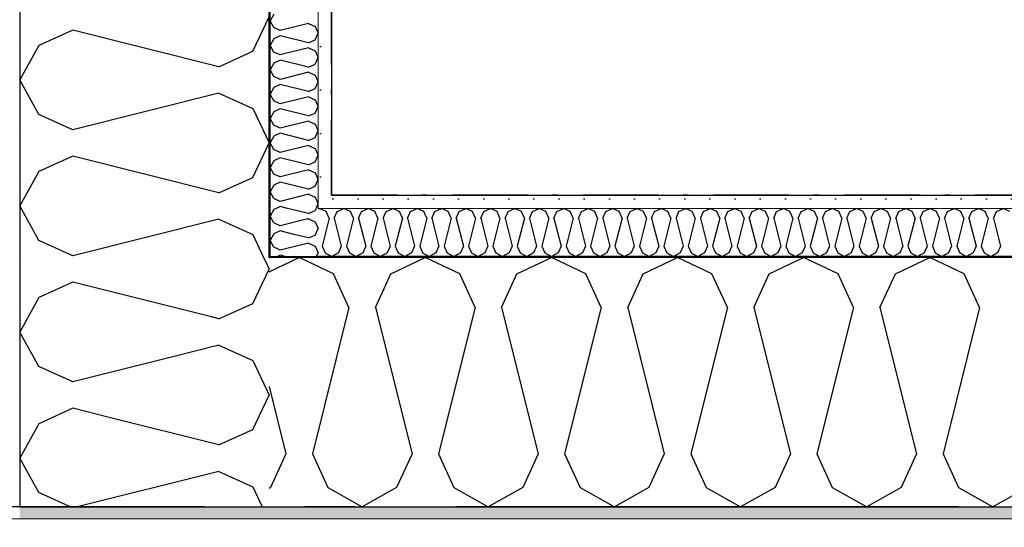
# Model space of a CAD drawing. Header units: millimetres. Extents: x -150 to 340931, y -1115 to 365939.
# Tile 8 of 253: x 277601 to 278580, y 347750 to 348255. Entities that reach past the tile are written whole.
import ezdxf
from ezdxf.enums import TextEntityAlignment as Align

# ---------------------------------------------------------------- set-up
doc = ezdxf.new("R2010")
doc.units = ezdxf.units.MM
doc.header["$LTSCALE"] = 0.5
doc.header["$MEASUREMENT"] = 0
for name, pattern in [('Akselinje', [1500, 1000, -200, 100, -200]), ('Over snittplan', [260, 150, -50, 10, -50]), ('PLINE', [0])]:
    doc.linetypes.add(name, pattern=pattern)
for name, color, linetype in [('232- Ikke-bærende yttervegger (Skravur)(Nye konstruksjoner)', 7, 'Continuous'), ('232- Ikke-bærende yttervegger(Nye konstruksjoner)', 7, 'Continuous'), ('255- Gulvoverflate(Nye konstruksjoner)', 7, 'Continuous'), ('82-- Modullinjer(Nye konstruksjoner)', 7, 'Continuous'), ('842-M___1_50 Målsetting bygning', 7, 'Continuous'), ('842-M___1_50 Målsetting bygning(Nye konstruksjoner)', 7, 'Continuous'), ('862- M___Nettoareal(Nye konstruksjoner)', 7, 'Continuous'), ('862- M___Nettoareal(Polylinje)(Nye konstruksjoner)', 7, 'Continuous'), ('862- M___Nettoareal(Tekst)(Nye konstruksjoner)', 7, 'Continuous')]:
    doc.layers.add(name, color=color, linetype=linetype)
doc.layers.add('235- Utvendig kledning og overflate(Nye konstruksjoner)', color=7, linetype='Continuous', lineweight=0)
doc.layers.add('236- Innvendig kledning og overflate(Nye konstruksjoner)', color=7, linetype='Continuous', lineweight=0)
doc.styles.add('GENERATED_STYLE_1', font='txt')
doc.styles.add('GENERATED_STYLE_3', font='arial.ttf')
doc.styles.add('GENERATED_STYLE_5', font='arial.ttf')
doc.dimstyles.new('GENERATED_STYLE__1', dxfattribs={"dimtxt": 100, "dimasz": 95, "dimexe": 0.18, "dimexo": 0.0625, "dimgap": 0, "dimtad": 1, "dimtih": 1, "dimtoh": 1, "dimdec": 0, "dimzin": 0, "dimdsep": 46, "dimtxsty": 'GENERATED_STYLE_3', "dimblk": 'ARROWHEAD_6', "dimblk1": 'ARROWHEAD_6', "dimblk2": 'ARROWHEAD_6', "dimcen": 0.09, "dimse1": 1, "dimse2": 1, "dimclrd": 256, "dimclre": 256, "dimclrt": 256, "dimadec": 1, "dimazin": 0, "dimtfac": 1, "dimtdec": 4, "dimtmove": 0, "dimatfit": 3, "dimfxl": 1, "dimtolj": 1, "dimtzin": 0, "dimarcsym": 0})
doc.dimstyles.new('GENERATED_STYLE__2', dxfattribs={"dimtxt": 100, "dimasz": 95, "dimexe": 0.18, "dimexo": 0.0625, "dimgap": 0, "dimtad": 1, "dimdec": 0, "dimzin": 0, "dimdsep": 46, "dimtxsty": 'GENERATED_STYLE_3', "dimblk": 'ARROWHEAD_6', "dimblk1": 'ARROWHEAD_6', "dimblk2": 'ARROWHEAD_6', "dimcen": 0.09, "dimse1": 1, "dimse2": 1, "dimclrd": 256, "dimclre": 256, "dimclrt": 256, "dimadec": 1, "dimazin": 0, "dimtfac": 1, "dimtdec": 4, "dimtmove": 0, "dimatfit": 3, "dimfxl": 1, "dimtolj": 1, "dimtzin": 0, "dimarcsym": 0})
doc.dimstyles.new('GENERATED_STYLE__4', dxfattribs={"dimtxt": 100, "dimasz": 95, "dimexe": 0.18, "dimexo": 0.0625, "dimgap": 0, "dimtad": 1, "dimdec": 0, "dimzin": 0, "dimdsep": 46, "dimtxsty": 'GENERATED_STYLE_3', "dimblk": 'ARROWHEAD_6', "dimblk1": 'ARROWHEAD_6', "dimblk2": 'ARROWHEAD_6', "dimcen": 0.09, "dimse1": 1, "dimse2": 1, "dimclrd": 256, "dimclre": 256, "dimclrt": 256, "dimadec": 1, "dimazin": 0, "dimtfac": 1, "dimtdec": 4, "dimtmove": 2, "dimatfit": 3, "dimfxl": 1, "dimtolj": 1, "dimtzin": 0, "dimarcsym": 0})
pattern_1 = [(0, (0, 0), (0, 43.30127), [0, -25]), (0, (12.5, 21.65), (0, 43.30127), [0, -25])]

# ---------------------------------------------------------------- blocks, each defined once
blk = doc.blocks.new('LEILIGHET 8__1', base_point=(283768.57, 348580.68))
at = {"layer": '862- M___Nettoareal(Polylinje)(Nye konstruksjoner)', "flags": 128}
blk.add_lwpolyline([(286041.01, 356380.68), (277911.01, 356380.68), (277911.01, 348080.68), (281226.01, 348080.68), (281226.01, 349780.68), (286041.01, 349780.68)], close=True, dxfattribs=at)
at = {"layer": '862- M___Nettoareal(Tekst)(Nye konstruksjoner)', "style": 'GENERATED_STYLE_1'}
for tag, p in [('DUMMY_861', (280015.18, 358168.58)), ('ROOM_NAME', (279278, 358118.76)), ('DUMMY_862', (279278, 357980.34))]:
    blk.add_attdef(tag, text='', height=100, dxfattribs=at).set_placement(p, align=Align.TOP_LEFT)
blk = doc.blocks.new('*X48')
at = {"layer": '232- Ikke-bærende yttervegger (Skravur)(Nye konstruksjoner)', "linetype": 'PLINE'}
for p, q in [((277888.37, 348057.35), (277887.45, 348057.12)), ((277888.37, 348057.35), (277894.87, 348054.39)), ((277894.87, 348054.39), (277898.01, 348047.76)), ((277894.87, 348041.13), (277898.01, 348047.76)), ((277888.37, 348038.17), (277872.47, 348042.14)), ((277888.37, 348038.17), (277894.87, 348041.13)), ((277860.21, 348026.03), (277857.56, 348027.23)), ((277888.37, 348033.07), (277860.21, 348026.03)), ((277888.37, 348033.07), (277894.87, 348030.11)), ((277894.87, 348030.11), (277898.01, 348023.48)), ((277860.21, 348020.93), (277857.46, 348019.68)), ((277865.21, 348019.68), (277860.21, 348020.93)), ((277896.21, 348019.68), (277898.01, 348023.48))]:
    blk.add_line(p, q, dxfattribs=at)
blk = doc.blocks.new('*X49')
at = {"layer": '232- Ikke-bærende yttervegger (Skravur)(Nye konstruksjoner)', "linetype": 'PLINE'}
for p, q in [((277832.79, 347973.03), (277849.01, 348007.29)), ((277845.35, 348015.02), (277849.01, 348007.29)), ((277799.2, 347957.74), (277832.79, 347973.03)), ((277799.2, 347957.74), (277790.3, 347959.97)), ((277799.2, 347931.39), (277749.22, 347918.89)), ((277799.2, 347931.39), (277832.79, 347916.1)), ((277832.79, 347916.1), (277849.01, 347881.84)), ((277832.79, 347847.58), (277849.01, 347881.84)), ((277799.2, 347832.29), (277689.93, 347859.61)), ((277799.2, 347832.29), (277832.79, 347847.58)), ((277799.2, 347805.93), (277658.18, 347770.68)), ((277799.2, 347805.93), (277832.79, 347790.64)), ((277620.13, 347784.85), (277618.35, 347788.02)), ((277651.27, 347770.68), (277620.13, 347784.85)), ((277832.79, 347790.64), (277842.24, 347770.68))]:
    blk.add_line(p, q, dxfattribs=at)
blk = doc.blocks.new('*X54')
at = {"layer": '232- Ikke-bærende yttervegger (Skravur)(Nye konstruksjoner)', "linetype": 'PLINE'}
for p, q in [((277853.71, 348260.78), (277850.01, 348254.15)), ((277853.71, 348247.52), (277850.01, 348254.15)), ((277860.21, 348244.56), (277853.71, 348247.52)), ((277888.37, 348251.6), (277860.21, 348244.56)), ((277888.37, 348251.6), (277894.87, 348248.64)), ((277894.87, 348248.64), (277898.01, 348242.01)), ((277853.71, 348236.5), (277850.01, 348229.87)), ((277860.21, 348239.46), (277853.71, 348236.5)), ((277888.37, 348232.42), (277860.21, 348239.46)), ((277888.37, 348232.42), (277894.87, 348235.38)), ((277894.87, 348235.38), (277898.01, 348242.01)), ((277853.71, 348223.24), (277850.01, 348229.87)), ((277860.21, 348220.28), (277853.71, 348223.24)), ((277888.37, 348227.32), (277860.21, 348220.28)), ((277888.37, 348227.32), (277894.87, 348224.36)), ((277894.87, 348224.36), (277898.01, 348217.73)), ((277860.21, 348215.18), (277853.71, 348212.22)), ((277888.37, 348208.14), (277860.21, 348215.18)), ((277894.87, 348211.1), (277898.01, 348217.73)), ((277853.71, 348212.22), (277850.01, 348205.59)), ((277853.71, 348198.96), (277850.01, 348205.59)), ((277888.37, 348203.04), (277860.21, 348196)), ((277888.37, 348208.14), (277894.87, 348211.1)), ((277888.37, 348203.04), (277894.87, 348200.08)), ((277860.21, 348196), (277853.71, 348198.96)), ((277894.87, 348200.08), (277898.01, 348193.45)), ((277894.87, 348186.82), (277898.01, 348193.45)), ((277853.71, 348187.94), (277850.01, 348181.31)), ((277860.21, 348190.9), (277853.71, 348187.94)), ((277888.37, 348183.86), (277860.21, 348190.9)), ((277888.37, 348183.86), (277894.87, 348186.82)), ((277853.71, 348174.68), (277850.01, 348181.31)), ((277860.21, 348171.72), (277853.71, 348174.68)), ((277888.37, 348178.76), (277860.21, 348171.72)), ((277888.37, 348178.76), (277894.87, 348175.8)), ((277894.87, 348175.8), (277898.01, 348169.17)), ((277860.21, 348166.61), (277853.71, 348163.66)), ((277888.37, 348159.58), (277860.21, 348166.61)), ((277894.87, 348162.53), (277898.01, 348169.17)), ((277853.71, 348163.66), (277850.01, 348157.02)), ((277853.71, 348150.39), (277850.01, 348157.02)), ((277888.37, 348154.47), (277860.21, 348147.43)), ((277888.37, 348159.58), (277894.87, 348162.53)), ((277888.37, 348154.47), (277894.87, 348151.52)), ((277860.21, 348147.43), (277853.71, 348150.39)), ((277894.87, 348151.52), (277898.01, 348144.88)), ((277894.87, 348138.25), (277898.01, 348144.88)), ((277853.71, 348139.37), (277850.01, 348132.74)), ((277860.21, 348142.33), (277853.71, 348139.37)), ((277888.37, 348135.29), (277860.21, 348142.33)), ((277888.37, 348135.29), (277894.87, 348138.25)), ((277853.71, 348126.11), (277850.01, 348132.74)), ((277860.21, 348123.15), (277853.71, 348126.11)), ((277888.37, 348130.19), (277860.21, 348123.15)), ((277888.37, 348130.19), (277894.87, 348127.23)), ((277894.87, 348127.23), (277898.01, 348120.6)), ((277853.71, 348115.09), (277850.01, 348108.46)), ((277860.21, 348118.05), (277853.71, 348115.09)), ((277888.37, 348111.01), (277860.21, 348118.05)), ((277894.87, 348113.97), (277898.01, 348120.6)), ((277853.71, 348101.83), (277850.01, 348108.46)), ((277888.37, 348105.91), (277860.21, 348098.87)), ((277888.37, 348111.01), (277894.87, 348113.97)), ((277888.37, 348105.91), (277894.87, 348102.95)), ((277860.21, 348098.87), (277853.71, 348101.83)), ((277894.87, 348102.95), (277898.01, 348096.32)), ((277894.87, 348089.69), (277898.01, 348096.32)), ((277853.71, 348090.81), (277850.01, 348084.18)), ((277860.21, 348093.77), (277853.71, 348090.81)), ((277888.37, 348086.73), (277860.21, 348093.77)), ((277888.37, 348086.73), (277894.87, 348089.69)), ((277853.71, 348077.55), (277850.01, 348084.18)), ((277860.21, 348074.59), (277853.71, 348077.55)), ((277888.37, 348081.63), (277860.21, 348074.59)), ((277888.37, 348081.63), (277894.87, 348078.67)), ((277894.87, 348078.67), (277898.01, 348072.04)), ((277860.21, 348069.49), (277856.22, 348067.68)), ((277867.46, 348067.68), (277860.21, 348069.49)), ((277895.94, 348067.68), (277898.01, 348072.04))]:
    blk.add_line(p, q, dxfattribs=at)
blk = doc.blocks.new('*X55')
at = {"layer": '232- Ikke-bærende yttervegger (Skravur)(Nye konstruksjoner)', "linetype": 'PLINE'}
for p, q in [((277853.71, 348066.53), (277850.01, 348059.9)), ((277856.22, 348067.68), (277853.71, 348066.53)), ((277888.37, 348062.45), (277867.46, 348067.68)), ((277894.87, 348065.41), (277895.94, 348067.68)), ((277853.71, 348053.27), (277850.01, 348059.9)), ((277887.45, 348057.12), (277860.21, 348050.31)), ((277888.37, 348062.45), (277894.87, 348065.41)), ((277860.21, 348050.31), (277853.71, 348053.27)), ((277853.71, 348042.25), (277850.01, 348035.62)), ((277860.21, 348045.21), (277853.71, 348042.25)), ((277872.47, 348042.14), (277860.21, 348045.21)), ((277853.71, 348028.99), (277850.01, 348035.62)), ((277857.56, 348027.23), (277853.71, 348028.99))]:
    blk.add_line(p, q, dxfattribs=at)
blk = doc.blocks.new('*X58')
at = {"layer": '232- Ikke-bærende yttervegger (Skravur)(Nye konstruksjoner)', "linetype": 'PLINE'}
for p, q in [((277832.79, 348223.94), (277849.01, 348258.2)), ((277653.72, 348245.02), (277620.13, 348229.73)), ((277799.2, 348208.65), (277653.72, 348245.02)), ((277620.13, 348229.73), (277601.01, 348195.47)), ((277799.2, 348208.65), (277832.79, 348223.94)), ((277620.13, 348161.21), (277601.01, 348195.47)), ((277799.2, 348182.29), (277653.72, 348145.92)), ((277799.2, 348182.29), (277832.79, 348167)), ((277832.79, 348167), (277849.01, 348132.74)), ((277653.72, 348145.92), (277620.13, 348161.21)), ((277832.79, 348098.48), (277849.01, 348132.74)), ((277653.72, 348119.56), (277620.13, 348104.28)), ((277799.2, 348083.2), (277653.72, 348119.56)), ((277620.13, 348104.28), (277601.01, 348070.02)), ((277799.2, 348083.2), (277832.79, 348098.48)), ((277620.13, 348035.76), (277601.01, 348070.02)), ((277799.2, 348056.84), (277653.72, 348020.47)), ((277799.2, 348056.84), (277832.79, 348041.55)), ((277832.79, 348041.55), (277843.62, 348018.68)), ((277653.72, 348020.47), (277620.13, 348035.76))]:
    blk.add_line(p, q, dxfattribs=at)
blk = doc.blocks.new('*X59')
at = {"layer": '232- Ikke-bærende yttervegger (Skravur)(Nye konstruksjoner)', "linetype": 'PLINE'}
for p, q in [((277843.62, 348018.68), (277845.35, 348015.02)), ((277653.72, 347994.11), (277620.13, 347978.82)), ((277790.3, 347959.97), (277653.72, 347994.11)), ((277620.13, 347978.82), (277601.01, 347944.56)), ((277620.13, 347910.3), (277601.01, 347944.56)), ((277653.72, 347895.02), (277620.13, 347910.3)), ((277749.22, 347918.89), (277653.72, 347895.02)), ((277653.72, 347868.66), (277620.13, 347853.37)), ((277689.93, 347859.61), (277653.72, 347868.66)), ((277620.13, 347853.37), (277601.01, 347819.11)), ((277618.35, 347788.02), (277601.01, 347819.11))]:
    blk.add_line(p, q, dxfattribs=at)
blk = doc.blocks.new('*X64')
at = {"layer": '232- Ikke-bærende yttervegger (Skravur)(Nye konstruksjoner)', "linetype": 'PLINE'}
for p, q in [((277898.01, 348067.13), (277899.16, 348067.68)), ((277905.79, 348064.54), (277899.16, 348067.68)), ((277916.81, 348064.54), (277923.44, 348067.68)), ((277930.08, 348064.54), (277923.44, 348067.68)), ((277941.09, 348064.54), (277947.73, 348067.68)), ((277954.36, 348064.54), (277947.73, 348067.68)), ((277965.38, 348064.54), (277972.01, 348067.68)), ((277978.64, 348064.54), (277972.01, 348067.68)), ((277989.66, 348064.54), (277996.29, 348067.68)), ((278002.92, 348064.54), (277996.29, 348067.68)), ((278013.94, 348064.54), (278020.57, 348067.68)), ((278027.2, 348064.54), (278020.57, 348067.68)), ((278038.22, 348064.54), (278044.85, 348067.68)), ((278051.48, 348064.54), (278044.85, 348067.68)), ((278062.5, 348064.54), (278069.13, 348067.68)), ((278075.76, 348064.54), (278069.13, 348067.68)), ((278086.78, 348064.54), (278093.41, 348067.68)), ((278100.04, 348064.54), (278093.41, 348067.68)), ((278111.06, 348064.54), (278117.69, 348067.68)), ((278124.33, 348064.54), (278117.69, 348067.68)), ((278135.34, 348064.54), (278141.98, 348067.68)), ((278148.61, 348064.54), (278141.98, 348067.68)), ((278159.63, 348064.54), (278166.26, 348067.68)), ((278172.89, 348064.54), (278166.26, 348067.68)), ((278183.91, 348064.54), (278190.54, 348067.68)), ((278197.17, 348064.54), (278190.54, 348067.68)), ((278208.19, 348064.54), (278214.82, 348067.68)), ((278221.45, 348064.54), (278214.82, 348067.68)), ((278232.47, 348064.54), (278239.1, 348067.68)), ((278245.73, 348064.54), (278239.1, 348067.68)), ((278256.75, 348064.54), (278263.38, 348067.68)), ((278270.01, 348064.54), (278263.38, 348067.68)), ((278281.03, 348064.54), (278287.66, 348067.68)), ((278294.29, 348064.54), (278287.66, 348067.68)), ((278305.31, 348064.54), (278311.94, 348067.68)), ((278318.58, 348064.54), (278311.94, 348067.68)), ((278329.6, 348064.54), (278336.23, 348067.68)), ((278342.86, 348064.54), (278336.23, 348067.68)), ((278353.88, 348064.54), (278360.51, 348067.68)), ((278367.14, 348064.54), (278360.51, 348067.68)), ((278378.16, 348064.54), (278384.79, 348067.68)), ((278391.42, 348064.54), (278384.79, 348067.68)), ((278402.44, 348064.54), (278409.07, 348067.68)), ((278415.7, 348064.54), (278409.07, 348067.68)), ((278426.72, 348064.54), (278433.35, 348067.68)), ((278439.98, 348064.54), (278433.35, 348067.68)), ((278451, 348064.54), (278457.63, 348067.68)), ((278464.26, 348064.54), (278457.63, 348067.68)), ((278475.28, 348064.54), (278481.91, 348067.68)), ((278488.54, 348064.54), (278481.91, 348067.68)), ((278499.56, 348064.54), (278506.19, 348067.68)), ((278512.83, 348064.54), (278506.19, 348067.68)), ((278523.85, 348064.54), (278530.48, 348067.68)), ((278537.11, 348064.54), (278530.48, 348067.68)), ((278548.13, 348064.54), (278554.76, 348067.68)), ((278561.39, 348064.54), (278554.76, 348067.68)), ((278572.41, 348064.54), (278579.04, 348067.68)), ((278585.67, 348064.54), (278579.04, 348067.68)), ((277908.75, 348058.04), (277901.71, 348029.88)), ((277908.75, 348058.04), (277905.79, 348064.54)), ((277913.85, 348058.04), (277916.81, 348064.54)), ((277913.85, 348058.04), (277920.89, 348029.88)), ((277933.03, 348058.04), (277926, 348029.88)), ((277933.03, 348058.04), (277930.08, 348064.54)), ((277938.14, 348058.04), (277941.09, 348064.54)), ((277938.14, 348058.04), (277945.17, 348029.88)), ((277957.32, 348058.04), (277950.28, 348029.88)), ((277957.32, 348058.04), (277954.36, 348064.54)), ((277962.42, 348058.04), (277965.38, 348064.54)), ((277962.42, 348058.04), (277969.46, 348029.88)), ((277981.6, 348058.04), (277974.56, 348029.88)), ((277981.6, 348058.04), (277978.64, 348064.54)), ((277986.7, 348058.04), (277989.66, 348064.54)), ((277986.7, 348058.04), (277993.74, 348029.88)), ((278005.88, 348058.04), (277998.84, 348029.88)), ((278005.88, 348058.04), (278002.92, 348064.54)), ((278010.98, 348058.04), (278013.94, 348064.54)), ((278010.98, 348058.04), (278018.02, 348029.88)), ((278030.16, 348058.04), (278023.12, 348029.88)), ((278030.16, 348058.04), (278027.2, 348064.54)), ((278035.26, 348058.04), (278038.22, 348064.54)), ((278035.26, 348058.04), (278042.3, 348029.88)), ((278054.44, 348058.04), (278047.4, 348029.88)), ((278054.44, 348058.04), (278051.48, 348064.54)), ((278059.54, 348058.04), (278062.5, 348064.54)), ((278059.54, 348058.04), (278066.58, 348029.88)), ((278078.72, 348058.04), (278071.68, 348029.88)), ((278078.72, 348058.04), (278075.76, 348064.54)), ((278083.82, 348058.04), (278086.78, 348064.54)), ((278083.82, 348058.04), (278090.86, 348029.88)), ((278103, 348058.04), (278095.96, 348029.88)), ((278103, 348058.04), (278100.04, 348064.54)), ((278108.1, 348058.04), (278111.06, 348064.54)), ((278108.1, 348058.04), (278115.14, 348029.88)), ((278127.28, 348058.04), (278120.25, 348029.88)), ((278127.28, 348058.04), (278124.33, 348064.54)), ((278132.39, 348058.04), (278135.34, 348064.54)), ((278132.39, 348058.04), (278139.43, 348029.88)), ((278151.57, 348058.04), (278144.53, 348029.88)), ((278151.57, 348058.04), (278148.61, 348064.54)), ((278156.67, 348058.04), (278159.63, 348064.54)), ((278156.67, 348058.04), (278163.71, 348029.88)), ((278175.85, 348058.04), (278168.81, 348029.88)), ((278175.85, 348058.04), (278172.89, 348064.54)), ((278180.95, 348058.04), (278183.91, 348064.54)), ((278180.95, 348058.04), (278187.99, 348029.88)), ((278200.13, 348058.04), (278193.09, 348029.88)), ((278200.13, 348058.04), (278197.17, 348064.54)), ((278205.23, 348058.04), (278208.19, 348064.54)), ((278205.23, 348058.04), (278212.27, 348029.88)), ((278224.41, 348058.04), (278217.37, 348029.88)), ((278224.41, 348058.04), (278221.45, 348064.54)), ((278229.51, 348058.04), (278232.47, 348064.54)), ((278229.51, 348058.04), (278236.55, 348029.88)), ((278248.69, 348058.04), (278241.65, 348029.88)), ((278248.69, 348058.04), (278245.73, 348064.54)), ((278253.79, 348058.04), (278256.75, 348064.54)), ((278253.79, 348058.04), (278260.83, 348029.88)), ((278272.97, 348058.04), (278265.93, 348029.88)), ((278272.97, 348058.04), (278270.01, 348064.54)), ((278278.07, 348058.04), (278281.03, 348064.54)), ((278278.07, 348058.04), (278285.11, 348029.88)), ((278297.25, 348058.04), (278290.21, 348029.88)), ((278297.25, 348058.04), (278294.29, 348064.54)), ((278302.35, 348058.04), (278305.31, 348064.54)), ((278302.35, 348058.04), (278309.39, 348029.88)), ((278321.53, 348058.04), (278314.5, 348029.88)), ((278321.53, 348058.04), (278318.58, 348064.54)), ((278326.64, 348058.04), (278329.6, 348064.54)), ((278326.64, 348058.04), (278333.68, 348029.88)), ((278345.82, 348058.04), (278338.78, 348029.88)), ((278345.82, 348058.04), (278342.86, 348064.54)), ((278350.92, 348058.04), (278353.88, 348064.54)), ((278350.92, 348058.04), (278357.96, 348029.88)), ((278370.1, 348058.04), (278363.06, 348029.88)), ((278370.1, 348058.04), (278367.14, 348064.54)), ((278375.2, 348058.04), (278378.16, 348064.54)), ((278375.2, 348058.04), (278382.24, 348029.88)), ((278394.38, 348058.04), (278387.34, 348029.88)), ((278394.38, 348058.04), (278391.42, 348064.54)), ((278399.48, 348058.04), (278402.44, 348064.54)), ((278399.48, 348058.04), (278406.52, 348029.88)), ((278418.66, 348058.04), (278411.62, 348029.88)), ((278418.66, 348058.04), (278415.7, 348064.54)), ((278423.76, 348058.04), (278426.72, 348064.54)), ((278423.76, 348058.04), (278430.8, 348029.88)), ((278442.94, 348058.04), (278435.9, 348029.88)), ((278442.94, 348058.04), (278439.98, 348064.54)), ((278448.04, 348058.04), (278451, 348064.54)), ((278448.04, 348058.04), (278455.08, 348029.88)), ((278467.22, 348058.04), (278460.18, 348029.88)), ((278467.22, 348058.04), (278464.26, 348064.54)), ((278472.32, 348058.04), (278475.28, 348064.54)), ((278472.32, 348058.04), (278479.36, 348029.88)), ((278491.5, 348058.04), (278484.46, 348029.88)), ((278491.5, 348058.04), (278488.54, 348064.54)), ((278496.6, 348058.04), (278499.56, 348064.54)), ((278496.6, 348058.04), (278503.64, 348029.88)), ((278515.78, 348058.04), (278508.75, 348029.88)), ((278515.78, 348058.04), (278512.83, 348064.54)), ((278520.89, 348058.04), (278523.85, 348064.54)), ((278520.89, 348058.04), (278527.93, 348029.88)), ((278540.07, 348058.04), (278533.03, 348029.88)), ((278540.07, 348058.04), (278537.11, 348064.54)), ((278545.17, 348058.04), (278548.13, 348064.54)), ((278545.17, 348058.04), (278552.21, 348029.88)), ((278564.35, 348058.04), (278557.31, 348029.88)), ((278564.35, 348058.04), (278561.39, 348064.54)), ((278569.45, 348058.04), (278572.41, 348064.54)), ((278569.45, 348058.04), (278576.49, 348029.88)), ((277901.71, 348029.88), (277904.67, 348023.38)), ((277920.89, 348029.88), (277917.93, 348023.38)), ((277926, 348029.88), (277928.95, 348023.38)), ((277945.17, 348029.88), (277942.22, 348023.38)), ((277950.28, 348029.88), (277953.24, 348023.38)), ((277969.46, 348029.88), (277966.5, 348023.38)), ((277974.56, 348029.88), (277977.52, 348023.38)), ((277993.74, 348029.88), (277990.78, 348023.38)), ((277998.84, 348029.88), (278001.8, 348023.38)), ((278018.02, 348029.88), (278015.06, 348023.38)), ((278023.12, 348029.88), (278026.08, 348023.38)), ((278042.3, 348029.88), (278039.34, 348023.38)), ((278047.4, 348029.88), (278050.36, 348023.38)), ((278066.58, 348029.88), (278063.62, 348023.38)), ((278071.68, 348029.88), (278074.64, 348023.38)), ((278090.86, 348029.88), (278087.9, 348023.38)), ((278095.96, 348029.88), (278098.92, 348023.38)), ((278115.14, 348029.88), (278112.18, 348023.38)), ((278120.25, 348029.88), (278123.2, 348023.38)), ((278139.43, 348029.88), (278136.47, 348023.38)), ((278144.53, 348029.88), (278147.49, 348023.38)), ((278163.71, 348029.88), (278160.75, 348023.38)), ((278168.81, 348029.88), (278171.77, 348023.38)), ((278187.99, 348029.88), (278185.03, 348023.38)), ((278193.09, 348029.88), (278196.05, 348023.38)), ((278212.27, 348029.88), (278209.31, 348023.38)), ((278217.37, 348029.88), (278220.33, 348023.38)), ((278236.55, 348029.88), (278233.59, 348023.38)), ((278241.65, 348029.88), (278244.61, 348023.38)), ((278260.83, 348029.88), (278257.87, 348023.38)), ((278265.93, 348029.88), (278268.89, 348023.38)), ((278285.11, 348029.88), (278282.15, 348023.38)), ((278290.21, 348029.88), (278293.17, 348023.38)), ((278309.39, 348029.88), (278306.44, 348023.38)), ((278314.5, 348029.88), (278317.45, 348023.38)), ((278333.68, 348029.88), (278330.72, 348023.38)), ((278338.78, 348029.88), (278341.74, 348023.38)), ((278357.96, 348029.88), (278355, 348023.38)), ((278363.06, 348029.88), (278366.02, 348023.38)), ((278382.24, 348029.88), (278379.28, 348023.38)), ((278387.34, 348029.88), (278390.3, 348023.38)), ((278406.52, 348029.88), (278403.56, 348023.38)), ((278411.62, 348029.88), (278414.58, 348023.38)), ((278430.8, 348029.88), (278427.84, 348023.38)), ((278435.9, 348029.88), (278438.86, 348023.38)), ((278455.08, 348029.88), (278452.12, 348023.38)), ((278460.18, 348029.88), (278463.14, 348023.38)), ((278479.36, 348029.88), (278476.4, 348023.38)), ((278484.46, 348029.88), (278487.42, 348023.38)), ((278503.64, 348029.88), (278500.69, 348023.38)), ((278508.75, 348029.88), (278511.7, 348023.38)), ((278527.93, 348029.88), (278524.97, 348023.38)), ((278533.03, 348029.88), (278535.99, 348023.38)), ((278552.21, 348029.88), (278549.25, 348023.38)), ((278557.31, 348029.88), (278560.27, 348023.38)), ((278576.49, 348029.88), (278573.53, 348023.38)), ((277904.67, 348023.38), (277911.3, 348019.68)), ((277917.93, 348023.38), (277911.3, 348019.68)), ((277928.95, 348023.38), (277935.59, 348019.68)), ((277942.22, 348023.38), (277935.59, 348019.68)), ((277953.24, 348023.38), (277959.87, 348019.68)), ((277966.5, 348023.38), (277959.87, 348019.68)), ((277977.52, 348023.38), (277984.15, 348019.68)), ((277990.78, 348023.38), (277984.15, 348019.68)), ((278001.8, 348023.38), (278008.43, 348019.68)), ((278015.06, 348023.38), (278008.43, 348019.68)), ((278026.08, 348023.38), (278032.71, 348019.68)), ((278039.34, 348023.38), (278032.71, 348019.68)), ((278050.36, 348023.38), (278056.99, 348019.68)), ((278063.62, 348023.38), (278056.99, 348019.68)), ((278074.64, 348023.38), (278081.27, 348019.68)), ((278087.9, 348023.38), (278081.27, 348019.68)), ((278098.92, 348023.38), (278105.55, 348019.68)), ((278112.18, 348023.38), (278105.55, 348019.68)), ((278123.2, 348023.38), (278129.84, 348019.68)), ((278136.47, 348023.38), (278129.84, 348019.68)), ((278147.49, 348023.38), (278154.12, 348019.68)), ((278160.75, 348023.38), (278154.12, 348019.68)), ((278171.77, 348023.38), (278178.4, 348019.68)), ((278185.03, 348023.38), (278178.4, 348019.68)), ((278196.05, 348023.38), (278202.68, 348019.68)), ((278209.31, 348023.38), (278202.68, 348019.68)), ((278220.33, 348023.38), (278226.96, 348019.68)), ((278233.59, 348023.38), (278226.96, 348019.68)), ((278244.61, 348023.38), (278251.24, 348019.68)), ((278257.87, 348023.38), (278251.24, 348019.68)), ((278268.89, 348023.38), (278275.52, 348019.68)), ((278282.15, 348023.38), (278275.52, 348019.68)), ((278293.17, 348023.38), (278299.8, 348019.68)), ((278306.44, 348023.38), (278299.8, 348019.68)), ((278317.45, 348023.38), (278324.09, 348019.68)), ((278330.72, 348023.38), (278324.09, 348019.68)), ((278341.74, 348023.38), (278348.37, 348019.68)), ((278355, 348023.38), (278348.37, 348019.68)), ((278366.02, 348023.38), (278372.65, 348019.68)), ((278379.28, 348023.38), (278372.65, 348019.68)), ((278390.3, 348023.38), (278396.93, 348019.68)), ((278403.56, 348023.38), (278396.93, 348019.68)), ((278414.58, 348023.38), (278421.21, 348019.68)), ((278427.84, 348023.38), (278421.21, 348019.68)), ((278438.86, 348023.38), (278445.49, 348019.68)), ((278452.12, 348023.38), (278445.49, 348019.68)), ((278463.14, 348023.38), (278469.77, 348019.68)), ((278476.4, 348023.38), (278469.77, 348019.68)), ((278487.42, 348023.38), (278494.05, 348019.68)), ((278500.69, 348023.38), (278494.05, 348019.68)), ((278511.7, 348023.38), (278518.34, 348019.68)), ((278524.97, 348023.38), (278518.34, 348019.68)), ((278535.99, 348023.38), (278542.62, 348019.68)), ((278549.25, 348023.38), (278542.62, 348019.68)), ((278560.27, 348023.38), (278566.9, 348019.68)), ((278573.53, 348023.38), (278566.9, 348019.68))]:
    blk.add_line(p, q, dxfattribs=at)
blk = doc.blocks.new('*X67')
at = {"layer": '232- Ikke-bærende yttervegger (Skravur)(Nye konstruksjoner)', "linetype": 'PLINE'}
for p, q in [((277849.01, 348004.52), (277878.93, 348018.68)), ((277913.19, 348002.46), (277878.93, 348018.68)), ((277970.12, 348002.46), (278004.38, 348018.68)), ((278038.64, 348002.46), (278004.38, 348018.68)), ((278095.58, 348002.46), (278129.84, 348018.68)), ((278164.1, 348002.46), (278129.84, 348018.68)), ((278221.03, 348002.46), (278255.29, 348018.68)), ((278289.55, 348002.46), (278255.29, 348018.68)), ((278346.48, 348002.46), (278380.74, 348018.68)), ((278415, 348002.46), (278380.74, 348018.68)), ((278471.94, 348002.46), (278506.19, 348018.68)), ((278540.45, 348002.46), (278506.19, 348018.68)), ((277928.48, 347968.87), (277913.19, 348002.46)), ((277954.83, 347968.87), (277970.12, 348002.46)), ((278053.93, 347968.87), (278038.64, 348002.46)), ((278080.29, 347968.87), (278095.58, 348002.46)), ((278179.38, 347968.87), (278164.1, 348002.46)), ((278205.74, 347968.87), (278221.03, 348002.46)), ((278304.84, 347968.87), (278289.55, 348002.46)), ((278331.19, 347968.87), (278346.48, 348002.46)), ((278430.29, 347968.87), (278415, 348002.46)), ((278456.65, 347968.87), (278471.94, 348002.46)), ((278555.74, 347968.87), (278540.45, 348002.46)), ((277928.48, 347968.87), (277892.11, 347823.39)), ((277954.83, 347968.87), (277991.2, 347823.39)), ((278053.93, 347968.87), (278017.56, 347823.39)), ((278080.29, 347968.87), (278116.66, 347823.39)), ((278179.38, 347968.87), (278143.01, 347823.39)), ((278205.74, 347968.87), (278242.11, 347823.39)), ((278304.84, 347968.87), (278268.47, 347823.39)), ((278331.19, 347968.87), (278367.56, 347823.39)), ((278430.29, 347968.87), (278393.92, 347823.39)), ((278456.65, 347968.87), (278493.02, 347823.39)), ((278555.74, 347968.87), (278519.37, 347823.39)), ((277849.01, 347890.37), (277865.75, 347823.39)), ((277865.75, 347823.39), (277850.46, 347789.8)), ((277892.11, 347823.39), (277907.4, 347789.8)), ((277991.2, 347823.39), (277975.92, 347789.8)), ((278017.56, 347823.39), (278032.85, 347789.8)), ((278116.66, 347823.39), (278101.37, 347789.8)), ((278143.01, 347823.39), (278158.3, 347789.8)), ((278242.11, 347823.39), (278226.82, 347789.8)), ((278268.47, 347823.39), (278283.76, 347789.8)), ((278367.56, 347823.39), (278352.27, 347789.8)), ((278393.92, 347823.39), (278409.21, 347789.8)), ((278493.02, 347823.39), (278477.73, 347789.8)), ((278519.37, 347823.39), (278534.66, 347789.8)), ((277850.46, 347789.8), (277849.01, 347788.98)), ((277907.4, 347789.8), (277941.66, 347770.68)), ((277975.92, 347789.8), (277941.66, 347770.68)), ((278032.85, 347789.8), (278067.11, 347770.68)), ((278101.37, 347789.8), (278067.11, 347770.68)), ((278158.3, 347789.8), (278192.56, 347770.68)), ((278226.82, 347789.8), (278192.56, 347770.68)), ((278283.76, 347789.8), (278318.02, 347770.68)), ((278352.27, 347789.8), (278318.02, 347770.68)), ((278409.21, 347789.8), (278443.47, 347770.68)), ((278477.73, 347789.8), (278443.47, 347770.68)), ((278534.66, 347789.8), (278568.92, 347770.68)), ((278603.18, 347789.8), (278568.92, 347770.68))]:
    blk.add_line(p, q, dxfattribs=at)
blk = doc.blocks.new('Standard grid marker[80]', base_point=(305734.77, 347770.68))
at = {"layer": '82-- Modullinjer(Nye konstruksjoner)', "linetype": 'Akselinje'}
blk.add_line((305534.77, 347770.68), (271734.77, 347770.68), dxfattribs=at)
at = {"layer": '82-- Modullinjer(Nye konstruksjoner)', "style": 'GENERATED_STYLE_5'}
for tag, p in [('AC_MarkerText_1_1', (271409.77, 347824.35)), ('AC_MarkerText_1_0', (305859.77, 347824.35))]:
    blk.add_attdef(tag, text='', height=100, rotation=360, dxfattribs=at).set_placement(p, align=Align.TOP_CENTER)
blk = doc.blocks.new('*D774')
at = {"layer": '842-M___1_50 Målsetting bygning(Nye konstruksjoner)', "linetype": 'PLINE'}
for p, q in [((276294.53, 363585.13), (276294.53, 363772.63)), ((335668.85, 363585.13), (335668.85, 363772.63)), ((276344.53, 363728.88), (276244.53, 363628.88)), ((335618.85, 363628.88), (335718.85, 363728.88)), ((276219.53, 363678.88), (276294.53, 363678.88)), ((276294.53, 363678.88), (335668.85, 363678.88)), ((335668.85, 363678.88), (335743.85, 363678.88))]:
    blk.add_line(p, q, dxfattribs=at)
at = {"layer": '842-M___1_50 Målsetting bygning(Nye konstruksjoner)', "insert": (305771.96, 363698.88), "char_height": 100, "attachment_point": 7, "style": 'GENERATED_STYLE_3'}
blk.add_mtext('\\A1;{\\pql;\\fArial|b0|i0|c0|p0;\\W1.000000;59\xa0374}', dxfattribs=at)
blk = doc.blocks.new('ARROWHEAD_6')
at = {"linetype": 'Continuous'}
for p, q in [((-0.5, -0.5), (0.5, 0.5)), ((0, 0), (-1, 0))]:
    blk.add_line(p, q, dxfattribs=at)
blk = doc.blocks.new('*D810')
at = {"layer": '842-M___1_50 Målsetting bygning(Nye konstruksjoner)', "linetype": 'PLINE'}
for p, q in [((272272.63, 348068.68), (272372.63, 347968.68)), ((272416.38, 348018.68), (272228.88, 348018.68)), ((272322.63, 347770.68), (272322.63, 348018.68)), ((272272.63, 347820.68), (272372.63, 347720.68)), ((272416.38, 347770.68), (272228.88, 347770.68)), ((272322.63, 347695.68), (272322.63, 347770.68))]:
    blk.add_line(p, q, dxfattribs=at)
at = {"layer": '842-M___1_50 Målsetting bygning(Nye konstruksjoner)', "insert": (272263.08, 347780.27), "char_height": 100, "attachment_point": 7, "rotation": 90, "style": 'GENERATED_STYLE_3'}
blk.add_mtext('\\A1;{\\pql;\\fArial|b0|i0|c0|p0;\\W1.000000;248}', dxfattribs=at)
blk = doc.blocks.new('*D811')
at = {"layer": '842-M___1_50 Målsetting bygning(Nye konstruksjoner)', "linetype": 'PLINE'}
for p, q in [((272272.63, 349620.68), (272372.63, 349520.68)), ((272416.38, 349570.68), (272228.88, 349570.68)), ((272322.63, 348018.68), (272322.63, 349570.68)), ((272272.63, 348068.68), (272372.63, 347968.68)), ((272416.38, 348018.68), (272228.88, 348018.68))]:
    blk.add_line(p, q, dxfattribs=at)
at = {"layer": '842-M___1_50 Målsetting bygning(Nye konstruksjoner)', "char_height": 100, "attachment_point": 7, "rotation": 90, "style": 'GENERATED_STYLE_3'}
for s, insert in [('\\A1;{\\pql;\\fArial|b0|i0|c0|p0;\\W1.000000;248}', (272301.2, 349342.67)), ('\\A1;{\\pql;\\fArial|b0|i0|c0|p0;\\W1.000000;1\xa0552}', (272302.63, 348623.08))]:
    blk.add_mtext(s, dxfattribs=dict(at, insert=insert))
blk = doc.blocks.new('*D883')
at = {"layer": '842-M___1_50 Målsetting bygning', "linetype": 'PLINE'}
for p, q in [((277601.01, 342391.1), (277601.01, 342578.6)), ((277849.01, 342391.1), (277849.01, 342578.6)), ((277651.01, 342534.85), (277551.01, 342434.85)), ((277899.01, 342534.85), (277799.01, 342434.85)), ((277526.01, 342484.85), (277601.01, 342484.85)), ((277601.01, 342484.85), (277849.01, 342484.85))]:
    blk.add_line(p, q, dxfattribs=at)
at = {"layer": '842-M___1_50 Målsetting bygning', "insert": (277610.6, 342504.85), "char_height": 100, "attachment_point": 7, "style": 'GENERATED_STYLE_3'}
blk.add_mtext('\\A1;{\\pql;\\fArial|b0|i0|c0|p0;\\W1.000000;248}', dxfattribs=at)
blk = doc.blocks.new('*D884')
at = {"layer": '842-M___1_50 Målsetting bygning', "linetype": 'PLINE'}
for p, q in [((277849.01, 342391.1), (277849.01, 342578.6)), ((280066.01, 342391.1), (280066.01, 342578.6)), ((277899.01, 342534.85), (277799.01, 342434.85)), ((280116.01, 342534.85), (280016.01, 342434.85)), ((277849.01, 342484.85), (280066.01, 342484.85))]:
    blk.add_line(p, q, dxfattribs=at)
at = {"layer": '842-M___1_50 Målsetting bygning', "insert": (278785.91, 342504.85), "char_height": 100, "attachment_point": 7, "style": 'GENERATED_STYLE_3'}
blk.add_mtext('\\A1;{\\pql;\\fArial|b0|i0|c0|p0;\\W1.000000;2\xa0217}', dxfattribs=at)
blk = doc.blocks.new('*D928')
at = {"layer": '842-M___1_50 Målsetting bygning', "linetype": 'PLINE'}
for p, q in [((276507.41, 348068.68), (276607.41, 347968.68)), ((276651.16, 348018.68), (276463.66, 348018.68)), ((276557.41, 347770.68), (276557.41, 348018.68)), ((276507.41, 347820.68), (276607.41, 347720.68)), ((276651.16, 347770.68), (276463.66, 347770.68)), ((276557.41, 347695.68), (276557.41, 347770.68))]:
    blk.add_line(p, q, dxfattribs=at)
at = {"layer": '842-M___1_50 Målsetting bygning', "insert": (276537.41, 347780.27), "char_height": 100, "attachment_point": 7, "rotation": 90, "style": 'GENERATED_STYLE_3'}
blk.add_mtext('\\A1;{\\pql;\\fArial|b0|i0|c0|p0;\\W1.000000;248}', dxfattribs=at)
blk = doc.blocks.new('*D929')
at = {"layer": '842-M___1_50 Målsetting bygning', "linetype": 'PLINE'}
for p, q in [((276507.41, 349222.68), (276607.41, 349122.68)), ((276651.16, 349172.68), (276463.66, 349172.68)), ((276557.41, 348018.68), (276557.41, 349172.68)), ((276507.41, 348068.68), (276607.41, 347968.68)), ((276651.16, 348018.68), (276463.66, 348018.68))]:
    blk.add_line(p, q, dxfattribs=at)
at = {"layer": '842-M___1_50 Målsetting bygning', "insert": (276537.41, 348424.08), "char_height": 100, "attachment_point": 7, "rotation": 90, "style": 'GENERATED_STYLE_3'}
blk.add_mtext('\\A1;{\\pql;\\fArial|b0|i0|c0|p0;\\W1.000000;1\xa0154}', dxfattribs=at)
blk = doc.blocks.new('SOV__42', base_point=(279477.11, 350061.01))
at = {"layer": '862- M___Nettoareal(Polylinje)(Nye konstruksjoner)', "linetype": 'PLINE', "flags": 128}
blk.add_lwpolyline([(281226.01, 351152.65), (277911.01, 351152.65), (277911, 348080.68), (281226.01, 348080.68)], close=True, dxfattribs=at)
at = {"layer": '862- M___Nettoareal(Tekst)(Nye konstruksjoner)', "style": 'GENERATED_STYLE_1'}
for tag, p in [('DUMMY_861', (279701.24, 350249.24)), ('ROOM_NAME', (279252.98, 350199.43)), ('DUMMY_862', (279252.98, 350061.01))]:
    blk.add_attdef(tag, text='', height=100, dxfattribs=at).set_placement(p, align=Align.TOP_LEFT)

msp = doc.modelspace()

# ---------------------------------------------------------------- hatches: boundary and pattern name
at = {"layer": '232- Ikke-bærende yttervegger (Skravur)(Nye konstruksjoner)', "linetype": 'Continuous'}
h = msp.add_hatch(dxfattribs=at)
h.set_pattern_fill('Prikker_tett', color=256, style=0, pattern_type=2)
h.set_pattern_definition(pattern_1)
h.paths.add_polyline_path([(277589.01, 347770.68), (277601.01, 347770.68), (277601.01, 349172.68), (277589.01, 349172.68)])
for points in [[(277849.01, 348019.68), (277850.01, 348019.68), (277850.01, 349172.68), (277849.01, 349172.68)], [(277850.01, 348019.68), (277849.01, 348018.68), (277850.01, 348018.68)], [(277849.01, 348019.68), (277849.01, 348018.68), (277850.01, 348019.68)], [(277850.01, 348019.68), (277850.01, 348018.68), (280066.01, 348018.68), (280066.01, 348019.68)]]:
    msp.add_hatch(color=256, dxfattribs=at).paths.add_polyline_path(points)
h = msp.add_hatch(dxfattribs=at)
h.set_pattern_fill('Prikker_tett', color=256, style=0, pattern_type=2)
h.set_pattern_definition(pattern_1)
h.paths.add_polyline_path([(277898.01, 348080.68), (277911.01, 348080.68), (277911.01, 349172.68), (277898.01, 349172.68)])
h = msp.add_hatch(dxfattribs=at)
h.set_pattern_fill('Prikker_tett', color=256, style=0, pattern_type=2)
h.set_pattern_definition(pattern_1)
h.paths.add_polyline_path([(277911.01, 348080.68), (277898.01, 348067.68), (277911.01, 348067.68)])
h = msp.add_hatch(dxfattribs=at)
h.set_pattern_fill('Prikker_tett', color=256, style=0, pattern_type=2)
h.set_pattern_definition(pattern_1)
h.paths.add_polyline_path([(277898.01, 348080.68), (277898.01, 348067.68), (277911.01, 348080.68)])
h = msp.add_hatch(dxfattribs=at)
h.set_pattern_fill('Prikker_tett', color=256, style=0, pattern_type=2)
h.set_pattern_definition(pattern_1)
h.paths.add_polyline_path([(277911.01, 348067.68), (280066.01, 348067.68), (280066.01, 348080.68), (277911.01, 348080.68)])
h = msp.add_hatch(dxfattribs=at)
h.set_pattern_fill('Prikker_tett', color=256, style=0, pattern_type=2)
h.set_pattern_definition(pattern_1)
h.paths.add_polyline_path([(277601.01, 347770.68), (277589.01, 347758.68), (277601.01, 347758.68)])
h = msp.add_hatch(dxfattribs=at)
h.set_pattern_fill('Prikker_tett', color=256, style=0, pattern_type=2)
h.set_pattern_definition(pattern_1)
h.paths.add_polyline_path([(277589.01, 347770.68), (277589.01, 347758.68), (277601.01, 347770.68)])
h = msp.add_hatch(dxfattribs=at)
h.set_pattern_fill('Prikker_tett', color=256, style=0, pattern_type=2)
h.set_pattern_definition(pattern_1)
h.paths.add_polyline_path([(277601.01, 347758.68), (280066.01, 347758.68), (280066.01, 347770.68), (277601.01, 347770.68)])

# ---------------------------------------------------------------- linework, layer by layer
at = {"layer": '232- Ikke-bærende yttervegger(Nye konstruksjoner)', "linetype": 'PLINE'}
for p, q in [((277601.01, 349172.68), (277601.01, 348018.68)), ((277849.01, 348018.68), (277849.01, 349172.68)), ((277850.01, 348019.68), (277850.01, 349172.68)), ((277601.01, 348018.68), (277601.01, 347770.68)), ((277849.01, 348018.68), (277850.01, 348018.68)), ((277849.01, 348018.68), (277850.01, 348018.68)), ((277850.01, 348019.68), (277898.01, 348019.68)), ((277850.01, 348019.68), (277898.01, 348019.68)), ((280066.01, 348018.68), (277850.01, 348018.68)), ((280066.01, 348019.68), (277898.01, 348019.68)), ((277601.01, 347770.68), (277849.01, 347770.68)), ((277601.01, 347770.68), (277849.01, 347770.68)), ((277849.01, 347770.68), (280066.01, 347770.68))]:
    msp.add_line(p, q, dxfattribs=at)
at = {"layer": '232- Ikke-bærende yttervegger(Nye konstruksjoner)', "linetype": 'Over snittplan', "flags": 128}
for points in [[(277911.01, 348080.68), (277911.01, 356380.65)], [(281226.01, 348080.68), (277911.01, 348080.68)]]:
    msp.add_lwpolyline(points, dxfattribs=at)
at = {"layer": '235- Utvendig kledning og overflate(Nye konstruksjoner)', "linetype": 'PLINE'}
for p, q in [((277589.01, 347758.68), (277601.01, 347758.68)), ((277589.01, 347758.68), (277601.01, 347758.68)), ((277601.01, 347758.68), (280066.01, 347758.68))]:
    msp.add_line(p, q, dxfattribs=at)
at = {"layer": '236- Innvendig kledning og overflate(Nye konstruksjoner)', "linetype": 'PLINE'}
for p, q in [((277898.01, 348067.68), (277898.01, 349172.68)), ((277898.01, 348067.68), (277911.01, 348067.68)), ((277898.01, 348067.68), (277911.01, 348067.68)), ((280066.01, 348067.68), (277911.01, 348067.68))]:
    msp.add_line(p, q, dxfattribs=at)
at = {"layer": '236- Innvendig kledning og overflate(Nye konstruksjoner)', "linetype": 'PLINE', "flags": 128}
for points in [[(277911.01, 348080.68), (277911.01, 349172.68)], [(280066.01, 348080.68), (277911.01, 348080.68)]]:
    msp.add_lwpolyline(points, dxfattribs=at)
at = {"layer": '255- Gulvoverflate(Nye konstruksjoner)', "linetype": 'PLINE', "flags": 128}
msp.add_lwpolyline([(277601.01, 356690.65), (277601.01, 347770.68), (281536.01, 347770.68), (281536.01, 349470.68), (285893.01, 349470.68), (285893.01, 347770.68), (289886.01, 347770.68), (289886.01, 349470.68), (294243.01, 349470.68), (294243.01, 347770.68), (298236.01, 347770.68), (298236.01, 349470.68), (303051.01, 349470.68), (303051.01, 356690.65)], close=True, dxfattribs=at)

# ---------------------------------------------------------------- block references
at = {"layer": '232- Ikke-bærende yttervegger(Nye konstruksjoner)'}
for name in ['*X58', '*X54', '*X55', '*X64', '*X48', '*X59', '*X67', '*X49']:
    msp.add_blockref(name, (0, 0), dxfattribs=at)
at = {"layer": '82-- Modullinjer(Nye konstruksjoner)', "linetype": 'PLINE'}
msp.add_blockref('Standard grid marker[80]', (305734.77, 347770.68), dxfattribs=at)
at = {"layer": '862- M___Nettoareal(Nye konstruksjoner)', "linetype": 'Continuous'}
for name, p in [('LEILIGHET 8__1', (283768.57, 348580.68)), ('SOV__42', (279477.11, 350061.01))]:
    msp.add_blockref(name, p, dxfattribs=at)

# ---------------------------------------------------------------- dimensions: what is measured, and where the dimension line sits
at = {"layer": '842-M___1_50 Målsetting bygning', "linetype": 'Continuous'}
for base, p1, p2, picture, middle in [((277849.01, 342484.85), (277601.01, 352230.66), (277849.01, 352230.66), '*D883', (277724.75, 342554.85)), ((280066.01, 342484.85), (277849.01, 352230.66), (280066.01, 348080.68), '*D884', (278957.45, 342554.85))]:
    dim = msp.add_linear_dim(base=base, p1=p1, p2=p2, dimstyle='GENERATED_STYLE__1', dxfattribs=at)
    dim.commit()
    dim.dimension.update_dxf_attribs({"geometry": picture, "text_midpoint": middle, "dimtype": 160})
for base, p1, p2, picture, middle in [((276557.41, 349172.68), (279568.51, 348018.68), (277511.01, 349172.68), '*D929', (276487.41, 348595.62)), ((276557.41, 348018.68), (279568.51, 347770.68), (279568.51, 348018.68), '*D928', (276487.41, 347894.42))]:
    dim = msp.add_linear_dim(base=base, p1=p1, p2=p2, angle=90, dimstyle='GENERATED_STYLE__2', dxfattribs=at)
    dim.commit()
    dim.dimension.update_dxf_attribs({"geometry": picture, "text_midpoint": middle, "dimtype": 160, "text_rotation": 90})
at = {"layer": '842-M___1_50 Målsetting bygning(Nye konstruksjoner)', "linetype": 'Continuous'}
dim = msp.add_linear_dim(base=(335668.85, 363678.88), p1=(276294.53, 358685.24), p2=(335668.85, 339845.07), dimstyle='GENERATED_STYLE__1', dxfattribs=at)
dim.commit()
dim.dimension.update_dxf_attribs({"geometry": '*D774', "text_midpoint": (305981.55, 363748.88), "dimtype": 160})
for base, p1, p2, dimstyle, picture, middle in [((272322.63, 349570.68), (279568.51, 348018.68), (280371.88, 349570.68), 'GENERATED_STYLE__2', '*D811', (272252.63, 348794.62)), ((272322.63, 348018.68), (279568.51, 347770.68), (279568.51, 348018.68), 'GENERATED_STYLE__4', '*D810', (272213.08, 347894.42))]:
    dim = msp.add_linear_dim(base=base, p1=p1, p2=p2, angle=90, dimstyle=dimstyle, dxfattribs=at)
    dim.commit()
    dim.dimension.update_dxf_attribs({"geometry": picture, "text_midpoint": middle, "dimtype": 160, "text_rotation": 90})

doc.saveas('drawing.dxf')
